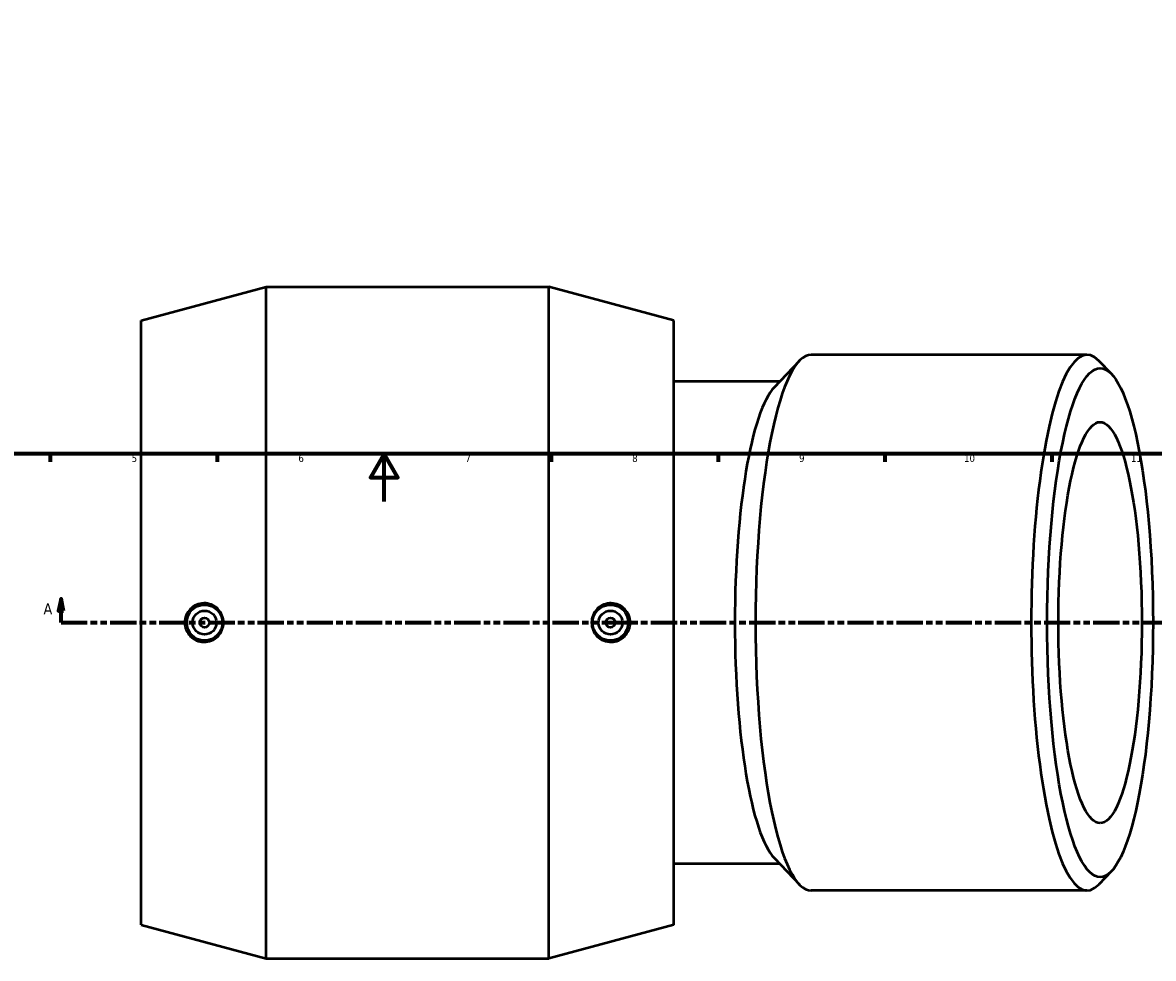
# Model space of a CAD drawing. Header units: millimetres. Extents: x -136 to 1498, y -612 to 1239.
# Tile 3 of 6: x 269 to 743, y -192 to 201. Entities that reach past the tile are written whole.
import ezdxf

# ---------------------------------------------------------------- set-up
doc = ezdxf.new("R2010")
doc.units = ezdxf.units.MM
doc.linetypes.add('DOUBLE_DASH_CHAIN', pattern=[1.2403, 0.6614, -0.0827, 0.1654, -0.0827, 0.1654, -0.0827])
for name, color, linetype, lineweight in [('Border (ANSI)', 7, 'Continuous', 70), ('Section Line (ANSI)', 7, 'DOUBLE_DASH_CHAIN', 70), ('Visible (ANSI)', 7, 'Continuous', 50)]:
    doc.layers.add(name, color=color, linetype=linetype, lineweight=lineweight)
doc.styles.add('Label Text (ANSI)', font='tahoma.ttf')
doc.styles.add('Note Text (ANSI)', font='tahoma.ttf')

# ---------------------------------------------------------------- blocks, each defined once
blk = doc.blocks.new('Borders Default Border')
at = {"layer": 'Border (ANSI)'}
for p, q in [((280.33, 20), (280.33, 16.55)), ((350.42, 20), (350.42, 16.55)), ((490.58, 20), (490.58, 16.55)), ((560.67, 20), (560.67, 16.55)), ((630.75, 20), (630.75, 16.55)), ((700.83, 20), (700.83, 16.55))]:
    blk.add_line(p, q, dxfattribs=at)
at = {"layer": 'Border (ANSI)', "flags": 128}
for points in [[(20, 20), (20, 574), (821, 574), (821, 20), (20, 20)], [(420.5, 0), (420.5, 20), (414.73, 10), (426.27, 10), (420.5, 20)]]:
    blk.add_lwpolyline(points, dxfattribs=at)
at = {"layer": 'Border (ANSI)', "color": 230, "true_color": 0xff0080, "attachment_point": 7, "style": 'Note Text (ANSI)'}
for s, insert, char_height in [('5', (314.48, 16.49), 3.05), ('6', (384.49, 16.49), 3.05), ('7', (454.6, 16.55), 3.05), ('8', (524.63, 16.48), 3.05), ('9', (594.7, 16.49), 3.05), ('10', (663.96, 16.49), 3.048), ('11', (734.04, 16.55), 3.048)]:
    blk.add_mtext(s, dxfattribs=dict(at, insert=insert, char_height=char_height))
blk = doc.blocks.new('2dTransSection0')
at = {"layer": 'Section Line (ANSI)', "linetype": 'Continuous'}
for p, q in [((284.82, -40.93), (283.82, -45.93)), ((284.82, -45.93), (284.82, -40.93)), ((285.82, -45.93), (284.82, -40.93)), ((283.82, -45.93), (285.82, -45.93)), ((284.82, -50.93), (284.82, -45.93)), ((284.82, -50.93), (295.86, -50.93))]:
    blk.add_line(p, q, dxfattribs=at)
at = {"layer": 'Section Line (ANSI)', "linetype": 'DOUBLE_DASH_CHAIN', "ltscale": 16.637753}
blk.add_line((284.82, -50.93), (832.39, -50.93), dxfattribs=at)
at = {"layer": 'Section Line (ANSI)', "linetype": 'Continuous', "flags": 128}
blk.add_lwpolyline([(285.82, -45.93), (284.82, -40.93), (283.82, -45.93), (285.82, -45.93)], dxfattribs=at)
at = {"layer": 'Section Line (ANSI)'}
blk.add_solid([(285.82, -45.93), (284.82, -40.93), (283.82, -45.93), (285.82, -45.93)], dxfattribs=at)
at = {"layer": 'Section Line (ANSI)', "insert": (277.46, -47.43), "char_height": 4.57, "attachment_point": 7, "style": 'Label Text (ANSI)'}
blk.add_mtext('A', dxfattribs=at)

msp = doc.modelspace()

# ---------------------------------------------------------------- linework, layer by layer
at = {"layer": 'Visible (ANSI)'}
for p, q in [((318.469, 75.975), (370.969, 90.075)), ((370.969, -191.925), (370.969, 90.075)), ((370.969, 90.075), (489.619, 90.075)), ((489.619, -191.925), (489.619, 90.075)), ((542.119, 75.975), (489.619, 90.075)), ((318.469, -177.825), (318.469, 75.975)), ((542.119, -177.825), (542.119, 75.975)), ((584.31, 48.011), (594.817, 59.004)), ((715.562, 61.575), (599.788, 61.575)), ((725.801, 53.493), (720.534, 59.004)), ((586.521, 50.325), (542.119, 50.325)), ((584.31, -149.861), (594.817, -160.854)), ((586.521, -152.175), (542.119, -152.175)), ((725.801, -155.343), (720.534, -160.854)), ((715.562, -163.425), (599.788, -163.425)), ((318.469, -177.825), (370.969, -191.925)), ((542.119, -177.825), (489.619, -191.925)), ((370.969, -191.925), (489.619, -191.925))]:
    msp.add_line(p, q, dxfattribs=at)
for centre, radius in [((345.094, -50.925), 7.5), ((345.094, -50.925), 5), ((515.494, -50.925), 7.5), ((515.494, -50.925), 5), ((345.094, -50.925), 2), ((515.494, -50.925), 2)]:
    msp.add_circle(centre, radius, dxfattribs=at)
for centre, major_axis, start_param, end_param in [((715.562, -50.925), (0, 112.5), 6.0689947, 9.6389685), ((599.788, -50.925), (0, -112.5), 3.1415927, 6.2831853), ((588.784, -50.925), (0, -101.25), 3.3557832, 6.0689947)]:
    msp.add_ellipse(centre, major_axis=major_axis, ratio=0.2079117, start_param=start_param, end_param=end_param, dxfattribs=at)
for major_axis in [(0, -106.86), (0, -84.236)]:
    msp.add_ellipse((721.079, -50.925), major_axis=major_axis, ratio=0.2079117, dxfattribs=at)
for points, knots in [([(344.77, -59.056), (343.772, -59.04), (342.703, -58.826), (340.73, -57.981), (339.827, -57.35), (338.413, -55.905), (337.802, -55.001), (336.991, -53.017), (336.791, -51.938), (336.791, -49.913), (336.991, -48.833), (337.802, -46.85), (338.413, -45.945), (339.827, -44.5), (340.73, -43.869), (342.703, -43.024), (343.772, -42.811), (345.806, -42.777), (346.912, -42.97), (348.953, -43.794), (349.888, -44.425), (351.343, -45.878), (351.971, -46.788), (352.807, -48.794), (353.016, -49.891), (353.016, -51.959), (352.807, -53.056), (351.971, -55.063), (351.343, -55.972), (349.888, -57.425), (348.953, -58.056), (346.912, -58.88), (345.806, -59.073), (344.77, -59.056)], [0, 0, 0, 0, 0.3102422, 0.3102422, 0.6204845, 0.6204845, 0.9242287, 0.9242287, 1.2279729, 1.2279729, 1.5317171, 1.5317171, 1.8354612, 1.8354612, 2.1457035, 2.1457035, 2.4559457, 2.4559457, 2.777756, 2.777756, 3.0995663, 3.0995663, 3.4096574, 3.4096574, 3.7197485, 3.7197485, 4.0298396, 4.0298396, 4.3399307, 4.3399307, 4.661741, 4.661741, 4.9835513, 4.9835513, 4.9835513, 4.9835513]), ([(515.817, -59.056), (514.781, -59.073), (513.675, -58.88), (511.635, -58.056), (510.7, -57.425), (509.244, -55.972), (508.617, -55.063), (507.781, -53.056), (507.572, -51.959), (507.572, -49.891), (507.781, -48.794), (508.617, -46.788), (509.244, -45.878), (510.7, -44.425), (511.635, -43.794), (513.675, -42.97), (514.781, -42.777), (516.816, -42.811), (517.885, -43.024), (519.858, -43.869), (520.761, -44.5), (522.175, -45.945), (522.786, -46.85), (523.597, -48.833), (523.797, -49.913), (523.797, -51.938), (523.597, -53.017), (522.786, -55.001), (522.175, -55.905), (520.761, -57.35), (519.858, -57.981), (517.885, -58.826), (516.816, -59.04), (515.817, -59.056)], [0, 0, 0, 0, 0.3218103, 0.3218103, 0.6436206, 0.6436206, 0.9537117, 0.9537117, 1.2638028, 1.2638028, 1.5738939, 1.5738939, 1.883985, 1.883985, 2.2057953, 2.2057953, 2.5276056, 2.5276056, 2.8378478, 2.8378478, 3.1480901, 3.1480901, 3.4518343, 3.4518343, 3.7555785, 3.7555785, 4.0593227, 4.0593227, 4.3630668, 4.3630668, 4.6733091, 4.6733091, 4.9835513, 4.9835513, 4.9835513, 4.9835513])]:
    msp.add_open_spline(points, degree=3, knots=knots, dxfattribs=at)

# ---------------------------------------------------------------- block references
msp.add_blockref('Borders Default Border', (0, 0))
at = {"layer": 'Section Line (ANSI)'}
msp.add_blockref('2dTransSection0', (0, 0), dxfattribs=at)

doc.saveas('drawing.dxf')
